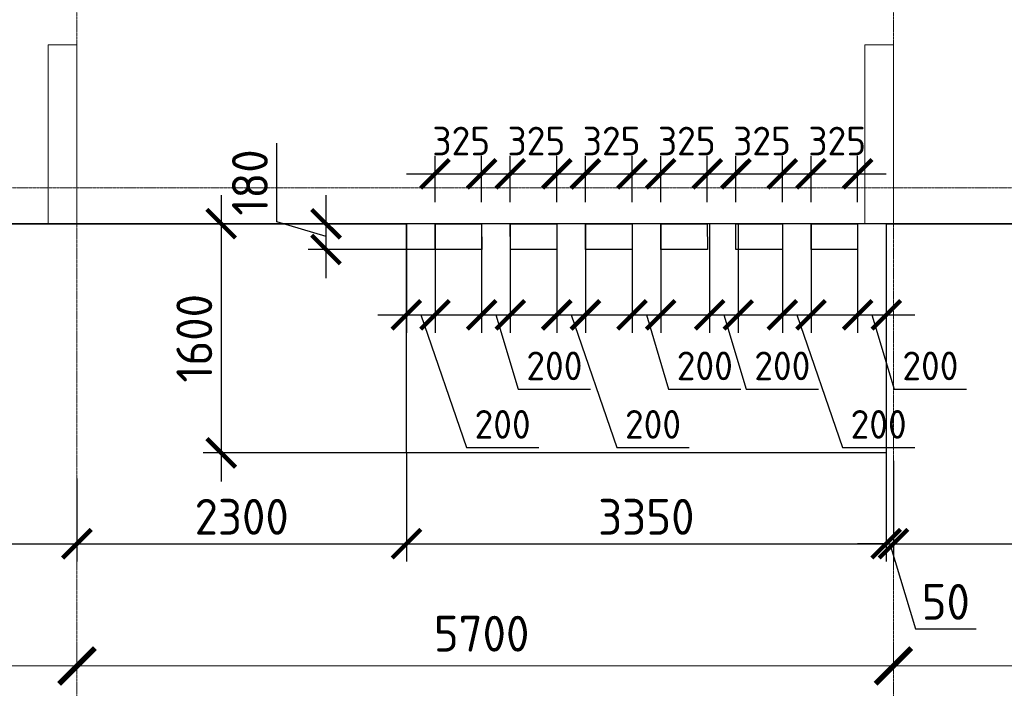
# Model space of a CAD drawing. Header units: millimetres. Extents: x -42044588 to 856694, y -806701 to 941911.
# Tile 126 of 256: x -175370 to -168496, y -285803 to -281134. Entities that reach past the tile are written whole.
import ezdxf

# ---------------------------------------------------------------- set-up
doc = ezdxf.new("R2010")
doc.units = ezdxf.units.MM
for name, pattern in [('______5', [1100, 800, -100, 100, -100]), ('DASHED', [7, 5, -2, 0]), ('осевая', [50.8, 31.75, -6.35, 6.35, -6.35])]:
    doc.linetypes.add(name, pattern=pattern)
doc.layers.add('Колонна_ бетон', color=7, linetype='Continuous', lineweight=50, true_color=0xb4b496)
for name, color, linetype, lineweight in [('Оси', 40, '______5', 18), ('Перекрытие ж_бетон', 1, 'Continuous', 30), ('РАЗМЕРЫ', 1, 'Continuous', 9)]:
    doc.layers.add(name, color=color, linetype=linetype, lineweight=lineweight)
doc.styles.add('GOST-2.304_Type-B', font='GOST_Common.ttf')
doc.dimstyles.new('СПДС', dxfattribs={"dimscale": 100, "dimtxt": 2.5, "dimasz": 2, "dimexe": 1.25, "dimexo": 0, "dimtad": 1, "dimdec": 0, "dimrnd": 5, "dimtxsty": 'GOST-2.304_Type-B', "dimblk": 'ARCHTICK', "dimcen": 2.5, "dimdle": 2, "dimclrd": 1, "dimclre": 1, "dimclrt": 1, "dimadec": 0, "dimazin": 2, "dimtfac": 0.75, "dimtdec": 0, "dimtmove": 1, "dimatfit": 3, "dimfxl": 0, "dimtolj": 1, "dimarcsym": 0})

# ---------------------------------------------------------------- blocks, each defined once
blk = doc.blocks.new('_ArchTick')
at = {"color": 0, "linetype": 'ByBlock', "const_width": 0.15}
blk.add_lwpolyline([(-0.5, -0.5), (0.5, 0.5)], dxfattribs=at)
blk = doc.blocks.new('*D6722')
at = {"color": 1, "lineweight": -2, "transparency": 16777216}
for p, q in [((-65854.71808, -346038.91005), (-65854.71808, -345913.91005)), ((-64304.71808, -346038.91005), (-64304.71808, -345913.91005)), ((-66054.71808, -346038.91005), (-64104.71808, -346038.91005))]:
    blk.add_line(p, q, dxfattribs=at)
at = {"layer": 'DEFPOINTS', "color": 0, "transparency": 16777216}
for p in [(-65854.71808, -346038.91005), (-64304.71808, -346038.91005), (-64304.71808, -346038.91005)]:
    blk.add_point(p, dxfattribs=at)
at = {"color": 1, "lineweight": -2, "transparency": 16777216, "xscale": 250, "yscale": 250, "zscale": 250, "rotation": 180}
blk.add_blockref('_ArchTick', (-65854.71808, -346038.91005), dxfattribs=at)
at = {"color": 1, "lineweight": -2, "transparency": 16777216, "xscale": 250, "yscale": 250, "zscale": 250}
blk.add_blockref('_ArchTick', (-64304.71808, -346038.91005), dxfattribs=at)
at = {"color": 1, "transparency": 16777216, "insert": (-65079.71808, -345813.91005), "char_height": 250, "width": 83333.3333333, "attachment_point": 5, "style": 'GOST-2.304_Type-B'}
blk.add_mtext('\\A1;1550', dxfattribs=at)
blk = doc.blocks.new('*D6723')
at = {"color": 1, "lineweight": -2, "transparency": 16777216}
for p, q in [((-64304.7, -346038.9), (-64304.7, -345913.9)), ((-58604.7, -346038.9), (-58604.7, -345913.9)), ((-64504.7, -346038.9), (-58404.7, -346038.9))]:
    blk.add_line(p, q, dxfattribs=at)
at = {"layer": 'DEFPOINTS', "color": 0, "transparency": 16777216}
for p in [(-64304.7, -346038.9), (-58604.7, -346038.9), (-58604.7, -346038.9)]:
    blk.add_point(p, dxfattribs=at)
at = {"color": 1, "lineweight": -2, "transparency": 16777216, "xscale": 250, "yscale": 250, "zscale": 250, "rotation": 180}
blk.add_blockref('_ArchTick', (-64304.7, -346038.9), dxfattribs=at)
at = {"color": 1, "lineweight": -2, "transparency": 16777216, "xscale": 250, "yscale": 250, "zscale": 250}
blk.add_blockref('_ArchTick', (-58604.7, -346038.9), dxfattribs=at)
at = {"color": 1, "transparency": 16777216, "insert": (-61479.9, -345813.9), "char_height": 250, "width": 83333.333, "attachment_point": 5, "style": 'GOST-2.304_Type-B'}
blk.add_mtext('\\A1;5700', dxfattribs=at)
blk = doc.blocks.new('*D6724')
at = {"color": 1, "lineweight": -2, "transparency": 16777216}
for p, q in [((-58604.7, -346038.9), (-58604.7, -345913.9)), ((-54204.7, -346038.9), (-54204.7, -345913.9)), ((-58804.7, -346038.9), (-54004.7, -346038.9))]:
    blk.add_line(p, q, dxfattribs=at)
at = {"layer": 'DEFPOINTS', "color": 0, "transparency": 16777216}
for p in [(-58604.7, -346038.9), (-54204.7, -346038.9), (-54204.7, -346038.9)]:
    blk.add_point(p, dxfattribs=at)
at = {"color": 1, "lineweight": -2, "transparency": 16777216, "xscale": 250, "yscale": 250, "zscale": 250, "rotation": 180}
blk.add_blockref('_ArchTick', (-58604.7, -346038.9), dxfattribs=at)
at = {"color": 1, "lineweight": -2, "transparency": 16777216, "xscale": 250, "yscale": 250, "zscale": 250}
blk.add_blockref('_ArchTick', (-54204.7, -346038.9), dxfattribs=at)
at = {"color": 1, "transparency": 16777216, "insert": (-56429.9, -345813.9), "char_height": 250, "width": 83333.333, "attachment_point": 5, "style": 'GOST-2.304_Type-B'}
blk.add_mtext('\\A1;4400', dxfattribs=at)
blk = doc.blocks.new('*D837')
at = {"layer": 'DEFPOINTS', "color": 0, "transparency": 16777216}
for p in [(-196783.4, -282559.1), (-194509.9, -282559.1), (-161702, -282559.1)]:
    blk.add_point(p, dxfattribs=at)
at = {"layer": 'РАЗМЕРЫ', "color": 1, "lineweight": -2, "transparency": 16777216}
for p, q in [((-197127.2, -282456), (-197127.2, -282206)), ((-196783.4, -282559.1), (-196783.4, -282359.1)), ((-196783.4, -282559.1), (-197127.2, -282456)), ((-161702, -282559.1), (-196908.4, -282559.1)), ((-194509.9, -282559.1), (-196908.4, -282559.1)), ((-196783.4, -282559.1), (-196783.4, -282759.1))]:
    blk.add_line(p, q, dxfattribs=at)
at = {"layer": 'РАЗМЕРЫ', "color": 1, "lineweight": -2, "transparency": 16777216, "xscale": 200, "yscale": 200, "zscale": 200}
for rotation in [90, 270]:
    blk.add_blockref('_ArchTick', (-196783.4, -282559.1), dxfattribs=dict(at, rotation=rotation))
at = {"layer": 'РАЗМЕРЫ', "color": 1, "lineweight": 0, "transparency": 16777216, "insert": (-197314.7, -282331), "char_height": 250, "attachment_point": 5, "rotation": 90, "style": 'GOST-2.304_Type-B'}
blk.add_mtext('\\A1;0', dxfattribs=at)
blk = doc.blocks.new('подложка стн 1-го этажа')
at = {"layer": 'Колонна_ бетон', "color": 252, "linetype": 'DASHED', "lineweight": 0, "ltscale": 0.5, "true_color": 0x939598, "transparency": 33554687}
for p, q in [((29243.8, 10711.8, -200), (29243.8, 9461.8, -200)), ((29243.8, 10711.8, -200), (29443.8, 10711.8, -200)), ((29443.8, 9461.8, -200), (29443.8, 10711.8, -200)), ((35143.8, 10711.8, -200), (34943.8, 10711.8, -200)), ((34943.8, 10711.8, -200), (34943.8, 9461.8, -200)), ((35143.8, 10711.8, -200), (35143.8, 9461.8, -200)), ((29443.8, 9461.8, -200), (29243.8, 9461.8, -200)), ((35143.8, 9461.8, -200), (34943.8, 9461.8, -200))]:
    blk.add_line(p, q, dxfattribs=at)
blk = doc.blocks.new('*D819')
at = {"layer": 'DEFPOINTS', "color": 0, "transparency": 16777216}
for p in [(-171651.5, -282559.1), (-173963, -284159.1), (-171820.7, -284159.1)]:
    blk.add_point(p, dxfattribs=at)
at = {"layer": 'РАЗМЕРЫ', "color": 1, "lineweight": -2, "transparency": 16777216}
for p, q in [((-173963, -282359.1), (-173963, -284359.1)), ((-171651.5, -282559.1), (-174088, -282559.1)), ((-171820.7, -284159.1), (-174088, -284159.1))]:
    blk.add_line(p, q, dxfattribs=at)
at = {"layer": 'РАЗМЕРЫ', "color": 1, "lineweight": -2, "transparency": 16777216, "xscale": 200, "yscale": 200, "zscale": 200}
for p, rotation in [((-173963, -282559.1), 90), ((-173963, -284159.1), 270)]:
    blk.add_blockref('_ArchTick', p, dxfattribs=dict(at, rotation=rotation))
at = {"layer": 'РАЗМЕРЫ', "color": 1, "lineweight": 0, "transparency": 16777216, "insert": (-174150.5, -283359.1), "char_height": 250, "attachment_point": 5, "rotation": 90, "style": 'GOST-2.304_Type-B'}
blk.add_mtext('\\A1;1600', dxfattribs=at)
blk = doc.blocks.new('*D820')
at = {"layer": 'DEFPOINTS', "color": 0, "transparency": 16777216}
for p in [(-173230.9, -282559.1), (-172224.7, -282559.1, 0), (-172306.4, -282739.2)]:
    blk.add_point(p, dxfattribs=at)
at = {"layer": 'РАЗМЕРЫ', "color": 1, "lineweight": -2, "transparency": 16777216}
for p, q in [((-173574.7, -282546), (-173574.7, -281996)), ((-173230.9, -282939.2), (-173230.9, -282359.1)), ((-173230.9, -282649.1), (-173574.7, -282546)), ((-172224.7, -282559.1), (-173355.9, -282559.1)), ((-172306.4, -282739.2), (-173355.9, -282739.2))]:
    blk.add_line(p, q, dxfattribs=at)
at = {"layer": 'РАЗМЕРЫ', "color": 1, "lineweight": -2, "transparency": 16777216, "xscale": 200, "yscale": 200, "zscale": 200}
for p, rotation in [((-173230.9, -282559.1), 90), ((-173230.9, -282739.2), 270)]:
    blk.add_blockref('_ArchTick', p, dxfattribs=dict(at, rotation=rotation))
at = {"layer": 'РАЗМЕРЫ', "color": 1, "lineweight": 0, "transparency": 16777216, "insert": (-173762.2, -282271), "char_height": 250, "attachment_point": 5, "rotation": 90, "style": 'GOST-2.304_Type-B'}
blk.add_mtext('\\A1;180', dxfattribs=at)
blk = doc.blocks.new('*D821')
at = {"layer": 'DEFPOINTS', "color": 0, "transparency": 16777216}
for p in [(-169519.7, -282559.1, 0), (-169319.7, -282559.1), (-169319.7, -283195.3)]:
    blk.add_point(p, dxfattribs=at)
at = {"layer": 'РАЗМЕРЫ', "color": 1, "lineweight": -2, "transparency": 16777216}
for p, q in [((-169519.7, -282559.1), (-169519.7, -283320.3)), ((-169319.7, -282559.1), (-169319.7, -283320.3)), ((-169719.7, -283195.3), (-169119.7, -283195.3)), ((-169419.7, -283195.3), (-169264.1, -283714.1)), ((-169264.1, -283714.1), (-168759.1, -283714.1))]:
    blk.add_line(p, q, dxfattribs=at)
at = {"layer": 'РАЗМЕРЫ', "color": 1, "lineweight": -2, "transparency": 16777216, "xscale": 200, "yscale": 200, "zscale": 200, "rotation": 180}
blk.add_blockref('_ArchTick', (-169519.7, -283195.3), dxfattribs=at)
at = {"layer": 'РАЗМЕРЫ', "color": 1, "lineweight": -2, "transparency": 16777216, "xscale": 200, "yscale": 200, "zscale": 200}
blk.add_blockref('_ArchTick', (-169319.7, -283195.3), dxfattribs=at)
at = {"layer": 'РАЗМЕРЫ', "color": 1, "lineweight": 0, "transparency": 16777216, "insert": (-169011.6, -283551.6), "char_height": 200, "attachment_point": 5, "style": 'GOST-2.304_Type-B'}
blk.add_mtext('\\A1;200', dxfattribs=at)
blk = doc.blocks.new('*D822')
at = {"layer": 'DEFPOINTS', "color": 0, "transparency": 16777216}
for p in [(-170044.8, -282559.1, 0), (-169844.8, -282559.1), (-169844.8, -283195.3)]:
    blk.add_point(p, dxfattribs=at)
at = {"layer": 'РАЗМЕРЫ', "color": 1, "lineweight": -2, "transparency": 16777216}
for p, q in [((-170044.8, -282559.1), (-170044.8, -283320.3)), ((-169844.8, -282559.1), (-169844.8, -283320.3)), ((-170244.8, -283195.3), (-169644.8, -283195.3)), ((-169944.8, -283195.3), (-169625.6, -284122.6)), ((-169625.6, -284122.6), (-169120.6, -284122.6))]:
    blk.add_line(p, q, dxfattribs=at)
at = {"layer": 'РАЗМЕРЫ', "color": 1, "lineweight": -2, "transparency": 16777216, "xscale": 200, "yscale": 200, "zscale": 200, "rotation": 180}
blk.add_blockref('_ArchTick', (-170044.8, -283195.3), dxfattribs=at)
at = {"layer": 'РАЗМЕРЫ', "color": 1, "lineweight": -2, "transparency": 16777216, "xscale": 200, "yscale": 200, "zscale": 200}
blk.add_blockref('_ArchTick', (-169844.8, -283195.3), dxfattribs=at)
at = {"layer": 'РАЗМЕРЫ', "color": 1, "lineweight": 0, "transparency": 16777216, "insert": (-169373.1, -283960.1), "char_height": 200, "attachment_point": 5, "style": 'GOST-2.304_Type-B'}
blk.add_mtext('\\A1;200', dxfattribs=at)
blk = doc.blocks.new('*D823')
at = {"layer": 'DEFPOINTS', "color": 0, "transparency": 16777216}
for p in [(-172144.6, -282559.1, 0), (-171944.6, -282559.1), (-171944.6, -283195.3)]:
    blk.add_point(p, dxfattribs=at)
at = {"layer": 'РАЗМЕРЫ', "color": 1, "lineweight": -2, "transparency": 16777216}
for p, q in [((-172144.6, -282559.1), (-172144.6, -283320.3)), ((-171944.6, -282559.1), (-171944.6, -283320.3)), ((-172344.6, -283195.3), (-171744.6, -283195.3)), ((-172044.6, -283195.3), (-171889, -283714.1)), ((-171889, -283714.1), (-171384, -283714.1))]:
    blk.add_line(p, q, dxfattribs=at)
at = {"layer": 'РАЗМЕРЫ', "color": 1, "lineweight": -2, "transparency": 16777216, "xscale": 200, "yscale": 200, "zscale": 200, "rotation": 180}
blk.add_blockref('_ArchTick', (-172144.6, -283195.3), dxfattribs=at)
at = {"layer": 'РАЗМЕРЫ', "color": 1, "lineweight": -2, "transparency": 16777216, "xscale": 200, "yscale": 200, "zscale": 200}
blk.add_blockref('_ArchTick', (-171944.6, -283195.3), dxfattribs=at)
at = {"layer": 'РАЗМЕРЫ', "color": 1, "lineweight": 0, "transparency": 16777216, "insert": (-171636.5, -283551.6), "char_height": 200, "attachment_point": 5, "style": 'GOST-2.304_Type-B'}
blk.add_mtext('\\A1;200', dxfattribs=at)
blk = doc.blocks.new('*D824')
at = {"layer": 'DEFPOINTS', "color": 0, "transparency": 16777216}
for p in [(-172669.7, -282559.1, 0), (-172469.7, -282559.1), (-172469.7, -283195.3)]:
    blk.add_point(p, dxfattribs=at)
at = {"layer": 'РАЗМЕРЫ', "color": 1, "lineweight": -2, "transparency": 16777216}
for p, q in [((-172669.7, -282559.1), (-172669.7, -283320.3)), ((-172469.7, -282559.1), (-172469.7, -283320.3)), ((-172869.7, -283195.3), (-172269.7, -283195.3)), ((-172569.7, -283195.3), (-172250.6, -284122.6)), ((-172250.6, -284122.6), (-171745.6, -284122.6))]:
    blk.add_line(p, q, dxfattribs=at)
at = {"layer": 'РАЗМЕРЫ', "color": 1, "lineweight": -2, "transparency": 16777216, "xscale": 200, "yscale": 200, "zscale": 200, "rotation": 180}
blk.add_blockref('_ArchTick', (-172669.7, -283195.3), dxfattribs=at)
at = {"layer": 'РАЗМЕРЫ', "color": 1, "lineweight": -2, "transparency": 16777216, "xscale": 200, "yscale": 200, "zscale": 200}
blk.add_blockref('_ArchTick', (-172469.7, -283195.3), dxfattribs=at)
at = {"layer": 'РАЗМЕРЫ', "color": 1, "lineweight": 0, "transparency": 16777216, "insert": (-171998.1, -283960.1), "char_height": 200, "attachment_point": 5, "style": 'GOST-2.304_Type-B'}
blk.add_mtext('\\A1;200', dxfattribs=at)
blk = doc.blocks.new('*D825')
at = {"layer": 'DEFPOINTS', "color": 0, "transparency": 16777216}
for p in [(-171094.6, -282559.1, 0), (-170894.6, -282559.1), (-170894.6, -283195.3)]:
    blk.add_point(p, dxfattribs=at)
at = {"layer": 'РАЗМЕРЫ', "color": 1, "lineweight": -2, "transparency": 16777216}
for p, q in [((-171094.6, -282559.1), (-171094.6, -283320.3)), ((-170894.6, -282559.1), (-170894.6, -283320.3)), ((-171294.6, -283195.3), (-170694.6, -283195.3)), ((-170994.6, -283195.3), (-170839, -283714.1)), ((-170839, -283714.1), (-170334, -283714.1))]:
    blk.add_line(p, q, dxfattribs=at)
at = {"layer": 'РАЗМЕРЫ', "color": 1, "lineweight": -2, "transparency": 16777216, "xscale": 200, "yscale": 200, "zscale": 200, "rotation": 180}
blk.add_blockref('_ArchTick', (-171094.6, -283195.3), dxfattribs=at)
at = {"layer": 'РАЗМЕРЫ', "color": 1, "lineweight": -2, "transparency": 16777216, "xscale": 200, "yscale": 200, "zscale": 200}
blk.add_blockref('_ArchTick', (-170894.6, -283195.3), dxfattribs=at)
at = {"layer": 'РАЗМЕРЫ', "color": 1, "lineweight": 0, "transparency": 16777216, "insert": (-170586.5, -283551.6), "char_height": 200, "attachment_point": 5, "style": 'GOST-2.304_Type-B'}
blk.add_mtext('\\A1;200', dxfattribs=at)
blk = doc.blocks.new('*D826')
at = {"layer": 'DEFPOINTS', "color": 0, "transparency": 16777216}
for p in [(-171619.7, -282559.1, 0), (-171419.7, -282559.1), (-171419.7, -283195.3)]:
    blk.add_point(p, dxfattribs=at)
at = {"layer": 'РАЗМЕРЫ', "color": 1, "lineweight": -2, "transparency": 16777216}
for p, q in [((-171619.7, -282559.1), (-171619.7, -283320.3)), ((-171419.7, -282559.1), (-171419.7, -283320.3)), ((-171819.7, -283195.3), (-171219.7, -283195.3)), ((-171519.7, -283195.3), (-171200.6, -284122.6)), ((-171200.6, -284122.6), (-170695.6, -284122.6))]:
    blk.add_line(p, q, dxfattribs=at)
at = {"layer": 'РАЗМЕРЫ', "color": 1, "lineweight": -2, "transparency": 16777216, "xscale": 200, "yscale": 200, "zscale": 200, "rotation": 180}
blk.add_blockref('_ArchTick', (-171619.7, -283195.3), dxfattribs=at)
at = {"layer": 'РАЗМЕРЫ', "color": 1, "lineweight": -2, "transparency": 16777216, "xscale": 200, "yscale": 200, "zscale": 200}
blk.add_blockref('_ArchTick', (-171419.7, -283195.3), dxfattribs=at)
at = {"layer": 'РАЗМЕРЫ', "color": 1, "lineweight": 0, "transparency": 16777216, "insert": (-170948.1, -283960.1), "char_height": 200, "attachment_point": 5, "style": 'GOST-2.304_Type-B'}
blk.add_mtext('\\A1;200', dxfattribs=at)
blk = doc.blocks.new('*D827')
at = {"layer": 'DEFPOINTS', "color": 0, "transparency": 16777216}
for p in [(-170553.4, -282559.1, 0), (-170353.4, -282559.1), (-170353.4, -283195.3)]:
    blk.add_point(p, dxfattribs=at)
at = {"layer": 'РАЗМЕРЫ', "color": 1, "lineweight": -2, "transparency": 16777216}
for p, q in [((-170553.4, -282559.1), (-170553.4, -283320.3)), ((-170353.4, -282559.1), (-170353.4, -283320.3)), ((-170753.4, -283195.3), (-170153.4, -283195.3)), ((-170453.4, -283195.3), (-170297.8, -283714.1)), ((-170297.8, -283714.1), (-169792.8, -283714.1))]:
    blk.add_line(p, q, dxfattribs=at)
at = {"layer": 'РАЗМЕРЫ', "color": 1, "lineweight": -2, "transparency": 16777216, "xscale": 200, "yscale": 200, "zscale": 200, "rotation": 180}
blk.add_blockref('_ArchTick', (-170553.4, -283195.3), dxfattribs=at)
at = {"layer": 'РАЗМЕРЫ', "color": 1, "lineweight": -2, "transparency": 16777216, "xscale": 200, "yscale": 200, "zscale": 200}
blk.add_blockref('_ArchTick', (-170353.4, -283195.3), dxfattribs=at)
at = {"layer": 'РАЗМЕРЫ', "color": 1, "lineweight": 0, "transparency": 16777216, "insert": (-170045.3, -283551.6), "char_height": 200, "attachment_point": 5, "style": 'GOST-2.304_Type-B'}
blk.add_mtext('\\A1;200', dxfattribs=at)
blk = doc.blocks.new('*D846')
at = {"layer": 'DEFPOINTS', "color": 0, "transparency": 16777216}
for p in [(-172144.7, -282210.6), (-172469.7, -282409.1), (-172144.7, -282409.1, 0)]:
    blk.add_point(p, dxfattribs=at)
at = {"layer": 'РАЗМЕРЫ', "color": 1, "lineweight": -2, "transparency": 16777216}
for p, q in [((-172469.7, -282409.1), (-172469.7, -282085.6)), ((-172144.7, -282409.1), (-172144.7, -282085.6)), ((-172669.7, -282210.6), (-171944.7, -282210.6))]:
    blk.add_line(p, q, dxfattribs=at)
at = {"layer": 'РАЗМЕРЫ', "color": 1, "lineweight": -2, "transparency": 16777216, "xscale": 200, "yscale": 200, "zscale": 200, "rotation": 180}
blk.add_blockref('_ArchTick', (-172469.7, -282210.6), dxfattribs=at)
at = {"layer": 'РАЗМЕРЫ', "color": 1, "lineweight": -2, "transparency": 16777216, "xscale": 200, "yscale": 200, "zscale": 200}
blk.add_blockref('_ArchTick', (-172144.7, -282210.6), dxfattribs=at)
at = {"layer": 'РАЗМЕРЫ', "color": 1, "lineweight": 0, "transparency": 16777216, "insert": (-172287.2, -281981.5), "char_height": 200, "attachment_point": 5, "style": 'GOST-2.304_Type-B'}
blk.add_mtext('\\A1;325', dxfattribs=at)
blk = doc.blocks.new('*D828')
at = {"layer": 'DEFPOINTS', "color": 0, "transparency": 16777216}
for p in [(-171619.7, -282210.6), (-171944.7, -282409.1), (-171619.7, -282409.1, 0)]:
    blk.add_point(p, dxfattribs=at)
at = {"layer": 'РАЗМЕРЫ', "color": 1, "lineweight": -2, "transparency": 16777216}
for p, q in [((-171944.7, -282409.1), (-171944.7, -282085.6)), ((-171619.7, -282409.1), (-171619.7, -282085.6)), ((-172144.7, -282210.6), (-171419.7, -282210.6))]:
    blk.add_line(p, q, dxfattribs=at)
at = {"layer": 'РАЗМЕРЫ', "color": 1, "lineweight": -2, "transparency": 16777216, "xscale": 200, "yscale": 200, "zscale": 200, "rotation": 180}
blk.add_blockref('_ArchTick', (-171944.7, -282210.6), dxfattribs=at)
at = {"layer": 'РАЗМЕРЫ', "color": 1, "lineweight": -2, "transparency": 16777216, "xscale": 200, "yscale": 200, "zscale": 200}
blk.add_blockref('_ArchTick', (-171619.7, -282210.6), dxfattribs=at)
at = {"layer": 'РАЗМЕРЫ', "color": 1, "lineweight": 0, "transparency": 16777216, "insert": (-171762.2, -281981.5), "char_height": 200, "attachment_point": 5, "style": 'GOST-2.304_Type-B'}
blk.add_mtext('\\A1;325', dxfattribs=at)
blk = doc.blocks.new('*D829')
at = {"layer": 'DEFPOINTS', "color": 0, "transparency": 16777216}
for p in [(-171094.7, -282210.6), (-171419.7, -282409.1), (-171094.7, -282409.1, 0)]:
    blk.add_point(p, dxfattribs=at)
at = {"layer": 'РАЗМЕРЫ', "color": 1, "lineweight": -2, "transparency": 16777216}
for p, q in [((-171419.7, -282409.1), (-171419.7, -282085.6)), ((-171094.7, -282409.1), (-171094.7, -282085.6)), ((-171619.7, -282210.6), (-170894.7, -282210.6))]:
    blk.add_line(p, q, dxfattribs=at)
at = {"layer": 'РАЗМЕРЫ', "color": 1, "lineweight": -2, "transparency": 16777216, "xscale": 200, "yscale": 200, "zscale": 200, "rotation": 180}
blk.add_blockref('_ArchTick', (-171419.7, -282210.6), dxfattribs=at)
at = {"layer": 'РАЗМЕРЫ', "color": 1, "lineweight": -2, "transparency": 16777216, "xscale": 200, "yscale": 200, "zscale": 200}
blk.add_blockref('_ArchTick', (-171094.7, -282210.6), dxfattribs=at)
at = {"layer": 'РАЗМЕРЫ', "color": 1, "lineweight": 0, "transparency": 16777216, "insert": (-171237.2, -281981.5), "char_height": 200, "attachment_point": 5, "style": 'GOST-2.304_Type-B'}
blk.add_mtext('\\A1;325', dxfattribs=at)
blk = doc.blocks.new('*D830')
at = {"layer": 'DEFPOINTS', "color": 0, "transparency": 16777216}
for p in [(-170569.7, -282210.6), (-170894.7, -282409.1), (-170569.7, -282409.1, 0)]:
    blk.add_point(p, dxfattribs=at)
at = {"layer": 'РАЗМЕРЫ', "color": 1, "lineweight": -2, "transparency": 16777216}
for p, q in [((-170894.7, -282409.1), (-170894.7, -282085.6)), ((-170569.7, -282409.1), (-170569.7, -282085.6)), ((-171094.7, -282210.6), (-170369.7, -282210.6))]:
    blk.add_line(p, q, dxfattribs=at)
at = {"layer": 'РАЗМЕРЫ', "color": 1, "lineweight": -2, "transparency": 16777216, "xscale": 200, "yscale": 200, "zscale": 200, "rotation": 180}
blk.add_blockref('_ArchTick', (-170894.7, -282210.6), dxfattribs=at)
at = {"layer": 'РАЗМЕРЫ', "color": 1, "lineweight": -2, "transparency": 16777216, "xscale": 200, "yscale": 200, "zscale": 200}
blk.add_blockref('_ArchTick', (-170569.7, -282210.6), dxfattribs=at)
at = {"layer": 'РАЗМЕРЫ', "color": 1, "lineweight": 0, "transparency": 16777216, "insert": (-170712.3, -281981.5), "char_height": 200, "attachment_point": 5, "style": 'GOST-2.304_Type-B'}
blk.add_mtext('\\A1;325', dxfattribs=at)
blk = doc.blocks.new('*D831')
at = {"layer": 'DEFPOINTS', "color": 0, "transparency": 16777216}
for p in [(-170044.7, -282210.6), (-170369.7, -282409.1), (-170044.7, -282409.1, 0)]:
    blk.add_point(p, dxfattribs=at)
at = {"layer": 'РАЗМЕРЫ', "color": 1, "lineweight": -2, "transparency": 16777216}
for p, q in [((-170369.7, -282409.1), (-170369.7, -282085.6)), ((-170044.7, -282409.1), (-170044.7, -282085.6)), ((-170569.7, -282210.6), (-169844.7, -282210.6))]:
    blk.add_line(p, q, dxfattribs=at)
at = {"layer": 'РАЗМЕРЫ', "color": 1, "lineweight": -2, "transparency": 16777216, "xscale": 200, "yscale": 200, "zscale": 200, "rotation": 180}
blk.add_blockref('_ArchTick', (-170369.7, -282210.6), dxfattribs=at)
at = {"layer": 'РАЗМЕРЫ', "color": 1, "lineweight": -2, "transparency": 16777216, "xscale": 200, "yscale": 200, "zscale": 200}
blk.add_blockref('_ArchTick', (-170044.7, -282210.6), dxfattribs=at)
at = {"layer": 'РАЗМЕРЫ', "color": 1, "lineweight": 0, "transparency": 16777216, "insert": (-170187.3, -281981.5), "char_height": 200, "attachment_point": 5, "style": 'GOST-2.304_Type-B'}
blk.add_mtext('\\A1;325', dxfattribs=at)
blk = doc.blocks.new('*D832')
at = {"layer": 'DEFPOINTS', "color": 0, "transparency": 16777216}
for p in [(-169519.8, -282210.6), (-169844.8, -282409.1), (-169519.8, -282409.1, 0)]:
    blk.add_point(p, dxfattribs=at)
at = {"layer": 'РАЗМЕРЫ', "color": 1, "lineweight": -2, "transparency": 16777216}
for p, q in [((-169844.8, -282409.1), (-169844.8, -282085.6)), ((-169519.8, -282409.1), (-169519.8, -282085.6)), ((-170044.8, -282210.6), (-169319.8, -282210.6))]:
    blk.add_line(p, q, dxfattribs=at)
at = {"layer": 'РАЗМЕРЫ', "color": 1, "lineweight": -2, "transparency": 16777216, "xscale": 200, "yscale": 200, "zscale": 200, "rotation": 180}
blk.add_blockref('_ArchTick', (-169844.8, -282210.6), dxfattribs=at)
at = {"layer": 'РАЗМЕРЫ', "color": 1, "lineweight": -2, "transparency": 16777216, "xscale": 200, "yscale": 200, "zscale": 200}
blk.add_blockref('_ArchTick', (-169519.8, -282210.6), dxfattribs=at)
at = {"layer": 'РАЗМЕРЫ', "color": 1, "lineweight": 0, "transparency": 16777216, "insert": (-169662.3, -281981.5), "char_height": 200, "attachment_point": 5, "style": 'GOST-2.304_Type-B'}
blk.add_mtext('\\A1;325', dxfattribs=at)
blk = doc.blocks.new('*D852')
at = {"layer": 'DEFPOINTS', "color": 0, "transparency": 16777216}
for p in [(-172669.7, -284159.1), (-169319.7, -284159.1), (-169319.7, -284793.2)]:
    blk.add_point(p, dxfattribs=at)
at = {"layer": 'РАЗМЕРЫ', "color": 1, "lineweight": -2, "transparency": 16777216}
for p, q in [((-172669.7, -284159.1), (-172669.7, -284918.2)), ((-169319.7, -284159.1), (-169319.7, -284918.2)), ((-172869.7, -284793.2), (-169119.7, -284793.2))]:
    blk.add_line(p, q, dxfattribs=at)
at = {"layer": 'РАЗМЕРЫ', "color": 1, "lineweight": -2, "transparency": 16777216, "xscale": 200, "yscale": 200, "zscale": 200, "rotation": 180}
blk.add_blockref('_ArchTick', (-172669.7, -284793.2), dxfattribs=at)
at = {"layer": 'РАЗМЕРЫ', "color": 1, "lineweight": -2, "transparency": 16777216, "xscale": 200, "yscale": 200, "zscale": 200}
blk.add_blockref('_ArchTick', (-169319.7, -284793.2), dxfattribs=at)
at = {"layer": 'РАЗМЕРЫ', "color": 1, "lineweight": 0, "transparency": 16777216, "insert": (-170994.7, -284605.7), "char_height": 250, "attachment_point": 5, "style": 'GOST-2.304_Type-B'}
blk.add_mtext('\\A1;3350', dxfattribs=at)
blk = doc.blocks.new('*D853')
at = {"layer": 'DEFPOINTS', "color": 0, "transparency": 16777216}
for p in [(-169319.7, -284159.1), (-169269.7, -284214.1), (-169269.7, -284793.2)]:
    blk.add_point(p, dxfattribs=at)
at = {"layer": 'РАЗМЕРЫ', "color": 1, "lineweight": -2, "transparency": 16777216}
for p, q in [((-169319.7, -284159.1), (-169319.7, -284918.2)), ((-169269.7, -284214.1), (-169269.7, -284918.2)), ((-169319.7, -284793.2), (-169519.7, -284793.2)), ((-169319.7, -284793.2), (-169269.7, -284793.2)), ((-169319.7, -284793.2), (-169269.7, -284793.2)), ((-169294.7, -284793.2), (-169116.6, -285387)), ((-169269.7, -284793.2), (-169069.7, -284793.2)), ((-169116.6, -285387), (-168691.6, -285387))]:
    blk.add_line(p, q, dxfattribs=at)
at = {"layer": 'РАЗМЕРЫ', "color": 1, "lineweight": -2, "transparency": 16777216, "xscale": 200, "yscale": 200, "zscale": 200}
blk.add_blockref('_ArchTick', (-169319.7, -284793.2), dxfattribs=at)
at = {"layer": 'РАЗМЕРЫ', "color": 1, "lineweight": -2, "transparency": 16777216, "xscale": 200, "yscale": 200, "zscale": 200, "rotation": 180}
blk.add_blockref('_ArchTick', (-169269.7, -284793.2), dxfattribs=at)
at = {"layer": 'РАЗМЕРЫ', "color": 1, "lineweight": 0, "transparency": 16777216, "insert": (-168904.1, -285199.5), "char_height": 250, "attachment_point": 5, "style": 'GOST-2.304_Type-B'}
blk.add_mtext('\\A1;50', dxfattribs=at)
blk = doc.blocks.new('*D858')
at = {"layer": 'DEFPOINTS', "color": 0, "transparency": 16777216}
for p in [(-183019.7, -284376.6), (-174969.7, -284339.1), (-174969.7, -284793.2)]:
    blk.add_point(p, dxfattribs=at)
at = {"layer": 'РАЗМЕРЫ', "color": 1, "lineweight": -2, "transparency": 16777216}
for p, q in [((-183019.7, -284376.6), (-183019.7, -284918.2)), ((-174969.7, -284339.1), (-174969.7, -284918.2)), ((-183219.7, -284793.2), (-174769.7, -284793.2))]:
    blk.add_line(p, q, dxfattribs=at)
at = {"layer": 'РАЗМЕРЫ', "color": 1, "lineweight": -2, "transparency": 16777216, "xscale": 200, "yscale": 200, "zscale": 200, "rotation": 180}
blk.add_blockref('_ArchTick', (-183019.7, -284793.2), dxfattribs=at)
at = {"layer": 'РАЗМЕРЫ', "color": 1, "lineweight": -2, "transparency": 16777216, "xscale": 200, "yscale": 200, "zscale": 200}
blk.add_blockref('_ArchTick', (-174969.7, -284793.2), dxfattribs=at)
at = {"layer": 'РАЗМЕРЫ', "color": 1, "lineweight": 0, "transparency": 16777216, "insert": (-178994.7, -284605.7), "char_height": 250, "attachment_point": 5, "style": 'GOST-2.304_Type-B'}
blk.add_mtext('\\A1;8050', dxfattribs=at)
blk = doc.blocks.new('*D836')
at = {"layer": 'DEFPOINTS', "color": 0, "transparency": 16777216}
for p in [(-174969.7, -284339.1), (-172669.7, -284609), (-172669.7, -284793.2)]:
    blk.add_point(p, dxfattribs=at)
at = {"layer": 'РАЗМЕРЫ', "color": 1, "lineweight": -2, "transparency": 16777216}
for p, q in [((-174969.7, -284339.1), (-174969.7, -284918.2)), ((-172669.7, -284609), (-172669.7, -284918.2)), ((-175169.7, -284793.2), (-172469.7, -284793.2))]:
    blk.add_line(p, q, dxfattribs=at)
at = {"layer": 'РАЗМЕРЫ', "color": 1, "lineweight": -2, "transparency": 16777216, "xscale": 200, "yscale": 200, "zscale": 200, "rotation": 180}
blk.add_blockref('_ArchTick', (-174969.7, -284793.2), dxfattribs=at)
at = {"layer": 'РАЗМЕРЫ', "color": 1, "lineweight": -2, "transparency": 16777216, "xscale": 200, "yscale": 200, "zscale": 200}
blk.add_blockref('_ArchTick', (-172669.7, -284793.2), dxfattribs=at)
at = {"layer": 'РАЗМЕРЫ', "color": 1, "lineweight": 0, "transparency": 16777216, "insert": (-173819.7, -284605.7), "char_height": 250, "attachment_point": 5, "style": 'GOST-2.304_Type-B'}
blk.add_mtext('\\A1;2300', dxfattribs=at)
blk = doc.blocks.new('*D893')
at = {"layer": 'DEFPOINTS', "color": 0, "transparency": 16777216}
for p in [(-169269.7, -284214.1), (-155769.7, -284447.6), (-155769.7, -284793.2)]:
    blk.add_point(p, dxfattribs=at)
at = {"layer": 'РАЗМЕРЫ', "color": 1, "lineweight": -2, "transparency": 16777216}
for p, q in [((-169269.7, -284214.1), (-169269.7, -284918.2)), ((-155769.7, -284447.6), (-155769.7, -284918.2)), ((-169469.7, -284793.2), (-155569.7, -284793.2))]:
    blk.add_line(p, q, dxfattribs=at)
at = {"layer": 'РАЗМЕРЫ', "color": 1, "lineweight": -2, "transparency": 16777216, "xscale": 200, "yscale": 200, "zscale": 200, "rotation": 180}
blk.add_blockref('_ArchTick', (-169269.7, -284793.2), dxfattribs=at)
at = {"layer": 'РАЗМЕРЫ', "color": 1, "lineweight": -2, "transparency": 16777216, "xscale": 200, "yscale": 200, "zscale": 200}
blk.add_blockref('_ArchTick', (-155769.7, -284793.2), dxfattribs=at)
at = {"layer": 'РАЗМЕРЫ', "color": 1, "lineweight": 0, "transparency": 16777216, "insert": (-162519.7, -284605.7), "char_height": 250, "attachment_point": 5, "style": 'GOST-2.304_Type-B'}
blk.add_mtext('\\A1;13500', dxfattribs=at)
blk = doc.blocks.new('оси блок 2')
at = {"layer": 'Оси', "color": 16, "linetype": 'осевая', "lineweight": 0, "ltscale": 0.25, "transparency": 33554687}
for p, q in [((-64304.7, -322543), (-64304.7, -347914.1)), ((-58604.7, -322543), (-58604.7, -347914.1)), ((-89822.3, -342701.3), (-37238.5, -342701.3))]:
    blk.add_line(p, q, dxfattribs=at)
for base, p1, p2, picture, middle in [((-64304.7, -346038.9), (-65854.7, -346038.9), (-64304.7, -346038.9), '*D6722', (-65079.7, -346038.9)), ((-58604.7, -346038.9), (-64304.7, -346038.9), (-58604.7, -346038.9), '*D6723', (-61479.9, -346038.9)), ((-54204.7, -346038.9), (-58604.7, -346038.9), (-54204.7, -346038.9), '*D6724', (-56429.9, -346038.9))]:
    dim = blk.add_linear_dim(base=base, p1=p1, p2=p2, dimstyle='СПДС', override={"dimgap": 1})
    dim.commit()
    dim.dimension.update_dxf_attribs({"geometry": picture, "text_midpoint": middle, "dimtype": 160})

msp = doc.modelspace()

# ---------------------------------------------------------------- linework, layer by layer
at = {"layer": 'Перекрытие ж_бетон'}
for p, q in [((-172669.689, -284159.145), (-172669.689, -282559.146)), ((-169319.689, -282559.146), (-169319.689, -284159.145)), ((-169319.689, -284159.145), (-172669.689, -284159.145))]:
    msp.add_line(p, q, dxfattribs=at)
for points in [[(-184419.594, -282559.146), (-178069.525, -282559.146), (-178069.522, -282559.146), (-174719.524, -282559.146), (-174719.524, -282559.146), (-172669.689, -282559.146)], [(-169319.689, -282559.146), (-162669.689, -282559.146), (-162669.689, -282559.146), (-159320.149, -282559.146), (-159320.154, -282559.146), (-155719.689, -282559.146)]]:
    msp.add_lwpolyline(points, dxfattribs=at)
msp.add_lwpolyline([(-172143.919, -282739.171), (-172468.919, -282739.171), (-172469.689, -282559.181), (-172144.689, -282559.181)], close=True, dxfattribs=at)
for points, elevation in [([(-171618.839, -282739.171), (-171943.839, -282739.171), (-171944.609, -282559.181), (-171619.609, -282559.181)], -0.089), ([(-171093.946, -282739.171), (-171418.946, -282739.171), (-171419.716, -282559.181), (-171094.716, -282559.181)], 0.018), ([(-170568.866, -282739.171), (-170893.866, -282739.171), (-170894.636, -282559.181), (-170569.636, -282559.181)], -0.071), ([(-170043.972, -282739.171), (-170368.972, -282739.171), (-170369.742, -282559.181), (-170044.742, -282559.181)], -0.071), ([(-169519.675, -282739.156), (-169844.756, -282739.207), (-169844.756, -282559.181), (-169519.756, -282559.181)], 0.071)]:
    msp.add_lwpolyline(points, close=True, dxfattribs=dict(at, elevation=elevation))

# ---------------------------------------------------------------- block references
msp.add_blockref('подложка стн 1-го этажа', (-204413.612, -292020.941, 560))
at = {"layer": 'РАЗМЕРЫ'}
msp.add_blockref('оси блок 2', (-110664.971, 60392.176), dxfattribs=at)

# ---------------------------------------------------------------- dimensions: what is measured, and where the dimension line sits
at = {"layer": 'РАЗМЕРЫ', "lineweight": 0}
for base, p1, p2, picture, middle in [((-172144.689, -282210.559, -0.018), (-172469.689, -282409.146, -0.018), (-172144.689, -282409.146), '*D846', (-172287.213, -282143.973, -0.018)), ((-171619.702, -282210.559), (-171944.702, -282409.146), (-171619.702, -282409.146, 0.018), '*D828', (-171762.227, -282143.973)), ((-171094.716, -282210.559, 0.018), (-171419.716, -282409.146, 0.018), (-171094.716, -282409.146, 0.036), '*D829', (-171237.24, -282143.973, 0.018)), ((-170569.729, -282210.559, 0.036), (-170894.729, -282409.146, 0.036), (-170569.729, -282409.146, 0.053), '*D830', (-170712.253, -282143.973, 0.036)), ((-170044.742, -282210.559, 0.053), (-170369.742, -282409.146, 0.053), (-170044.742, -282409.146, 0.071), '*D831', (-170187.267, -282143.973, 0.053)), ((-169519.756, -282210.559, 0.071), (-169844.756, -282409.146, 0.071), (-169519.756, -282409.146, 0.089), '*D832', (-169662.28, -282143.973, 0.071))]:
    dim = msp.add_linear_dim(base=base, p1=p1, p2=p2, dimstyle='СПДС', override={"dimtxt": 2, "dimasz": 2, "dimrnd": 5}, dxfattribs=at)
    dim.commit()
    dim.dimension.update_dxf_attribs({"geometry": picture, "text_midpoint": middle, "dimtype": 160})
for base, p1, p2, angle, override, picture, middle in [((-173230.941, -282559.111), (-172306.419, -282739.171), (-172224.698, -282559.111, 0.018), 270, {"dimrnd": 5}, '*D820', (-173762.191, -282483.516)), ((-196783.425839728, -282559.146060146), (-161702.015667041, -282559.146060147), (-194509.93210598, -282559.146060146), 90, {"dimrnd": 5}, '*D837', (-197314.675839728, -282393.521060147)), ((-173963.036, -284159.111), (-171651.547, -282559.111), (-171820.729, -284159.111), 90, {"dimrnd": 5}, '*D819', (-174150.536, -283359.111)), ((-171944.609, -283195.325, -0.089), (-172144.609, -282559.146, -0.071), (-171944.609, -282559.146, -0.089), 180, {"dimtxt": 2, "dimasz": 2, "dimrnd": 5}, '*D823', (-171826.484, -283551.575, -0.089)), ((-170894.636, -283195.325, -0.071), (-171094.636, -282559.146, -0.053), (-170894.636, -282559.146, -0.071), 180, {"dimtxt": 2, "dimasz": 2, "dimrnd": 5}, '*D825', (-170776.511, -283551.575, -0.071)), ((-170353.395, -283195.325), (-170553.395, -282559.146, 0.018), (-170353.395, -282559.146), 180, {"dimtxt": 2, "dimasz": 2, "dimrnd": 5}, '*D827', (-170235.27, -283551.575)), ((-169319.676, -283195.325, -0.018), (-169519.675, -282559.146), (-169319.676, -282559.146, -0.018), 180, {"dimtxt": 2, "dimasz": 2, "dimrnd": 5}, '*D821', (-169201.551, -283551.575, -0.018))]:
    dim = msp.add_linear_dim(base=base, p1=p1, p2=p2, angle=angle, dimstyle='СПДС', override=override, dxfattribs=at)
    dim.commit()
    dim.dimension.update_dxf_attribs({"geometry": picture, "text_midpoint": middle})
for base, p1, p2, picture, middle in [((-172469.689, -283195.325), (-172669.689, -282559.146, 0.018), (-172469.689, -282559.146), '*D824', (-172188.074, -284122.576)), ((-171419.716, -283195.325, 0.018), (-171619.715, -282559.146, 0.036), (-171419.716, -282559.146, 0.018), '*D826', (-171138.101, -284122.576, 0.018)), ((-169844.756, -283195.325, 0.071), (-170044.755, -282559.146, 0.089), (-169844.756, -282559.146, 0.071), '*D822', (-169563.141, -284122.576, 0.071))]:
    dim = msp.add_linear_dim(base=base, p1=p1, p2=p2, angle=180, dimstyle='СПДС', override={"dimtxt": 2, "dimasz": 2, "dimrnd": 5}, dxfattribs=at)
    dim.commit()
    dim.dimension.update_dxf_attribs({"geometry": picture, "text_midpoint": middle, "dimtype": 160})
for base, p1, p2, picture, middle in [((-169319.689, -284793.241), (-172669.689, -284159.145), (-169319.689, -284159.145), '*D852', (-170994.689, -284605.741)), ((-169269.689, -284793.241), (-169319.689, -284159.145), (-169269.689, -284214.054), '*D853', (-169054.064, -285199.491)), ((-155769.689, -284793.241), (-169269.689, -284214.054), (-155769.689, -284447.551), '*D893', (-162519.689, -284605.741)), ((-174969.689, -284793.241), (-183019.689, -284376.583), (-174969.689, -284339.144), '*D858', (-178994.689, -284605.741)), ((-172669.689, -284793.241), (-174969.689, -284339.144), (-172669.689, -284609.008), '*D836', (-173819.689, -284605.741))]:
    dim = msp.add_linear_dim(base=base, p1=p1, p2=p2, dimstyle='СПДС', override={"dimrnd": 5}, dxfattribs=at)
    dim.commit()
    dim.dimension.update_dxf_attribs({"geometry": picture, "text_midpoint": middle})

doc.saveas('drawing.dxf')
